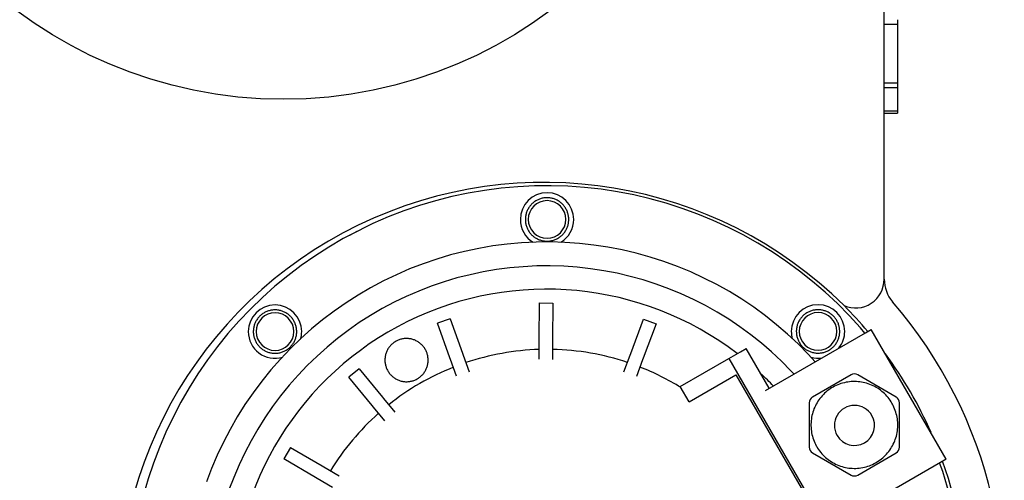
# Model space of a CAD drawing. Header units: millimetres. Extents: x -599 to 599, y -420 to 347.
# Tile 9 of 10: x 236 to 531, y -60 to 78. Entities that reach past the tile are written whole.
import ezdxf

# ---------------------------------------------------------------- set-up
doc = ezdxf.new("R2010")
doc.units = ezdxf.units.MM
for name, color, linetype, true_color in [('Material 1', 251, 'Continuous', 0x505050), ('Material 2', 7, 'Continuous', 0xe6e6e6), ('Material 3', 5, 'Continuous', 0x0000ff)]:
    doc.layers.add(name, color=color, linetype=linetype, true_color=true_color)

msp = doc.modelspace()

# ---------------------------------------------------------------- linework, layer by layer
at = {"layer": 'Material 1'}
for p, q in [((495, 0), (495, 332.14)), ((499, 77.79), (499, 76.45)), ((495, 76.45), (499, 76.45)), ((499, 76.45), (499, 58.84)), ((495, 58.84), (499, 58.84)), ((495, 57.51), (499, 57.51)), ((499, 58.84), (499, 57.51)), ((499, 57.51), (499, 50.46)), ((495, 50.46), (499, 50.46)), ((499, 50.46), (499, 49.74)), ((495, 49.74), (499, 49.74)), ((312.47, -49.96), (312.46, -49.98)), ((513.57, -53.92), (511.84, -54.92))]:
    msp.add_line(p, q, dxfattribs=at)
at = {"layer": 'Material 1', "flags": 128}
for points in [[(518.86, -96.98), (518.76, -91.99), (518.46, -86.99), (517.96, -82.02), (517.27, -77.07), (516.37, -72.15), (515.28, -67.27), (513.99, -62.44), (512.52, -57.66), (511.59, -55.06)], [(512.74, -58.36), (512.53, -57.66), (511.6, -55.05)]]:
    msp.add_lwpolyline(points, dxfattribs=at)
at = {"layer": 'Material 1'}
msp.add_circle((315, 187.39), 133.47, dxfattribs=at)
for centre, radius, start, end in [((393.18, -98.62), 127.64, 45.2896, 186.5229), ((505.32, 0), 10.32, 180, 220.7221), ((486.39, 0), 8.61, 246.6364, 360), ((392.69, -96.95), 138.29, 290.9908, 40.7221), ((393.86, -96.98), 126, 40.2231, 44.9893), ((393.86, -96.98), 126, 23.8945, 36.3398), ((486.09, -43.8), 6, 30, 210), ((486.09, -43.8), 6, 210, 30), ((393.86, -96.98), 126, 360, 19.6806)]:
    msp.add_arc(centre, radius, start, end, dxfattribs=at)
at = {"layer": 'Material 2'}
for p, q in [((485.06, -28.65), (473.56, -35.29)), ((498.56, -35.29), (487.06, -28.65)), ((472.56, -37.02), (472.56, -50.3)), ((499.56, -50.3), (499.56, -37.02)), ((473.56, -52.03), (485.06, -58.67)), ((487.06, -58.67), (498.56, -52.03))]:
    msp.add_line(p, q, dxfattribs=at)
at = {"layer": 'Material 2', "flags": 128}
for points in [[(497.33, -37.16), (497.06, -36.71), (496.77, -36.28), (496.47, -35.85), (496.15, -35.44), (495.81, -35.05), (495.46, -34.66), (495.09, -34.29), (494.71, -33.94), (494.31, -33.6), (493.9, -33.28), (493.48, -32.97), (493.05, -32.69), (492.6, -32.42), (492.15, -32.16), (491.68, -31.93), (491.21, -31.71), (490.73, -31.52), (490.24, -31.34), (489.74, -31.18), (489.24, -31.04), (488.73, -30.93), (488.22, -30.83), (487.71, -30.75), (487.19, -30.7), (486.67, -30.66), (486.15, -30.65), (485.63, -30.66), (485.11, -30.68), (484.59, -30.73), (484.08, -30.8), (483.56, -30.89), (483.06, -31), (482.55, -31.13), (482.05, -31.28), (481.56, -31.45), (481.08, -31.64), (480.6, -31.85), (480.13, -32.08), (479.67, -32.32), (479.23, -32.59), (478.79, -32.87), (478.36, -33.17), (477.95, -33.48), (477.55, -33.82), (477.16, -34.17), (476.79, -34.53), (476.43, -34.91), (476.09, -35.3), (475.76, -35.7), (475.45, -36.12), (475.16, -36.55), (474.88, -36.99), (474.63, -37.45), (474.39, -37.91), (474.17, -38.38), (473.96, -38.86), (473.78, -39.35), (473.62, -39.84), (473.48, -40.34), (473.35, -40.85), (473.25, -41.36), (473.17, -41.87), (473.11, -42.39), (473.07, -42.91), (473.05, -43.43), (473.05, -43.95), (473.07, -44.47), (473.11, -44.99), (473.18, -45.5), (473.26, -46.02), (473.36, -46.53), (473.49, -47.03), (473.63, -47.53), (473.8, -48.03), (473.98, -48.51), (474.19, -48.99), (474.41, -49.46), (474.65, -49.92), (474.79, -50.17)], [(474.79, -50.17), (475.06, -50.61), (475.34, -51.05), (475.65, -51.47), (475.97, -51.88), (476.31, -52.28), (476.66, -52.66), (477.03, -53.03), (477.41, -53.38), (477.8, -53.72), (478.21, -54.04), (478.63, -54.35), (479.07, -54.64), (479.51, -54.91), (479.97, -55.16), (480.43, -55.39), (480.9, -55.61), (481.39, -55.81), (481.88, -55.98), (482.37, -56.14), (482.87, -56.28), (483.38, -56.4), (483.89, -56.49), (484.41, -56.57), (484.92, -56.62), (485.44, -56.66), (485.96, -56.67), (486.48, -56.67), (487, -56.64), (487.52, -56.59), (488.04, -56.52), (488.55, -56.43), (489.06, -56.32), (489.56, -56.19), (490.06, -56.04), (490.55, -55.87), (491.04, -55.68), (491.52, -55.47), (491.98, -55.25), (492.44, -55), (492.89, -54.74), (493.33, -54.45), (493.75, -54.15), (494.17, -53.84), (494.57, -53.51), (494.95, -53.16), (495.33, -52.79), (495.68, -52.42), (496.03, -52.02), (496.35, -51.62), (496.66, -51.2), (496.96, -50.77), (497.23, -50.33), (497.49, -49.88), (497.73, -49.41), (497.95, -48.94), (498.15, -48.46), (498.33, -47.98), (498.5, -47.48), (498.64, -46.98), (498.76, -46.48), (498.86, -45.97), (498.95, -45.45), (499.01, -44.93), (499.05, -44.42), (499.07, -43.9), (499.07, -43.38), (499.05, -42.85), (499, -42.34), (498.94, -41.82), (498.86, -41.31), (498.75, -40.8), (498.63, -40.29), (498.48, -39.79), (498.32, -39.3), (498.13, -38.81), (497.93, -38.33), (497.71, -37.86), (497.46, -37.4), (497.33, -37.16)]]:
    msp.add_lwpolyline(points, dxfattribs=at)
at = {"layer": 'Material 2'}
for centre, start, end in [((486.06, -30.38), 60, 120), ((474.56, -37.02), 120, 180), ((497.56, -37.02), 360, 60), ((474.56, -50.3), 180, 240), ((497.56, -50.3), 300, 360), ((486.06, -56.94), 240, 300)]:
    msp.add_arc(centre, 2, start, end, dxfattribs=at)
at = {"layer": 'Material 3'}
for p, q in [((391.63, -18.09), (391.68, -7.1)), ((391.68, -7.1), (395.68, -7.12)), ((395.68, -7.12), (395.63, -18.11)), ((364.98, -11.82), (361.21, -13.16)), ((364.9, -23.52), (361.21, -13.16)), ((364.98, -11.82), (368.67, -22.17)), ((419.07, -22.25), (422.93, -11.96)), ((426.68, -13.37), (422.81, -23.66)), ((422.93, -11.96), (426.68, -13.37)), ((459.4, -33.33), (489.38, -16.02)), ((489.38, -16.02), (491.11, -15.02)), ((513.57, -53.92), (491.11, -15.02)), ((391.6, -23.99), (391.62, -18.67)), ((391.62, -18.67), (391.63, -18.09)), ((395.62, -18.69), (395.6, -24.01)), ((395.63, -18.11), (395.62, -18.69)), ((365.1, -24.07), (364.9, -23.52)), ((368.67, -22.17), (368.86, -22.72)), ((368.86, -22.72), (370.65, -27.74)), ((416.99, -27.78), (418.86, -22.8)), ((418.86, -22.8), (419.07, -22.25)), ((448.47, -23.71), (451.93, -21.71)), ((451.93, -21.71), (453.67, -20.71)), ((460.56, -32.66), (453.67, -20.71)), ((366.88, -29.08), (365.1, -24.07)), ((422.61, -24.2), (420.74, -29.19)), ((422.81, -23.66), (422.61, -24.2)), ((433.87, -32.14), (448.47, -23.71)), ((448.47, -23.71), (483.43, -84.26)), ((337.66, -26.83), (334.58, -29.38)), ((341.59, -37.85), (334.58, -29.38)), ((337.66, -26.83), (344.67, -35.3)), ((436.53, -36.74), (450.58, -28.63)), ((450.58, -28.63), (481.51, -82.19)), ((436.53, -36.74), (433.87, -32.14)), ((344.67, -35.3), (345.04, -35.75)), ((321.87, -36.54), (321.85, -36.56)), ((341.96, -38.3), (341.59, -37.85)), ((345.35, -42.4), (341.96, -38.3)), ((345.04, -35.75), (348.43, -39.85)), ((316.88, -43.05), (316.86, -43.07)), ((317.11, -50.41), (315.1, -53.86)), ((317.11, -50.41), (326.61, -55.94)), ((324.59, -59.4), (315.1, -53.86)), ((326.61, -55.94), (327.11, -56.24)), ((511.84, -54.92), (481.86, -72.23)), ((308.68, -57.24), (308.67, -57.26)), ((327.11, -56.24), (331.71, -58.92)), ((325.1, -59.69), (324.59, -59.4)), ((329.69, -62.37), (325.1, -59.69))]:
    msp.add_line(p, q, dxfattribs=at)
at = {"layer": 'Material 3', "flags": 128}
for points in [[(489.18, -16.14), (487.85, -14.55), (484.47, -10.86), (480.96, -7.31), (477.3, -3.9), (473.51, -0.63), (469.6, 2.47), (465.56, 5.42), (461.41, 8.21), (457.14, 10.83), (452.78, 13.27), (448.33, 15.54), (443.78, 17.63), (439.16, 19.53), (434.47, 21.25), (429.7, 22.78), (424.89, 24.12), (420.02, 25.26), (415.11, 26.21), (410.17, 26.96), (405.2, 27.51), (400.21, 27.86), (395.21, 28.02), (390.21, 27.97), (385.22, 27.73), (380.24, 27.28), (375.28, 26.64), (370.35, 25.8), (365.46, 24.76), (360.61, 23.52), (355.82, 22.1), (351.09, 20.48), (346.43, 18.68), (341.84, 16.69), (334.93, 13.23), (337.11, 14.4)], [(400.49, 17.92), (400.48, 18.18), (400.47, 18.44), (400.44, 18.7), (400.41, 18.96), (400.36, 19.21), (400.3, 19.47), (400.24, 19.72), (400.16, 19.97), (400.07, 20.21), (399.98, 20.45), (399.87, 20.69), (399.76, 20.92), (399.63, 21.15), (399.5, 21.37), (399.35, 21.59), (399.2, 21.8), (399.04, 22.01), (398.88, 22.21), (398.7, 22.4), (398.52, 22.58), (398.33, 22.76), (398.13, 22.93), (397.93, 23.09), (397.72, 23.25), (397.5, 23.39), (397.28, 23.53), (397.05, 23.65), (396.82, 23.77), (396.59, 23.88), (396.35, 23.98), (396.1, 24.07), (395.85, 24.15), (395.6, 24.22), (395.35, 24.28), (395.09, 24.33), (394.84, 24.37), (394.58, 24.39), (394.32, 24.41), (394.06, 24.42), (393.8, 24.42), (393.54, 24.41), (393.28, 24.38), (393.02, 24.35), (392.77, 24.3), (392.51, 24.25), (392.26, 24.19), (392.01, 24.11), (391.77, 24.03), (391.52, 23.93), (391.29, 23.83), (391.05, 23.72), (390.82, 23.6), (390.6, 23.46), (390.38, 23.32), (390.16, 23.18), (389.96, 23.02), (389.76, 22.85), (389.56, 22.68), (389.38, 22.5), (389.2, 22.31), (389.03, 22.12), (388.86, 21.91), (388.71, 21.71), (388.56, 21.49), (388.42, 21.27), (388.29, 21.05), (388.17, 20.82), (388.06, 20.58), (387.96, 20.34), (387.87, 20.1), (387.78, 19.85), (387.71, 19.6), (387.65, 19.35), (387.6, 19.09), (387.56, 18.84), (387.52, 18.58), (387.5, 18.32), (387.49, 18.06), (387.49, 17.92)], [(387.49, 17.92), (387.5, 17.66), (387.51, 17.4), (387.54, 17.14), (387.57, 16.89), (387.62, 16.63), (387.68, 16.38), (387.74, 16.12), (387.82, 15.88), (387.91, 15.63), (388, 15.39), (388.11, 15.15), (388.22, 14.92), (388.35, 14.69), (388.48, 14.47), (388.63, 14.25), (388.78, 14.04), (388.94, 13.83), (389.1, 13.63), (389.28, 13.44), (389.46, 13.26), (389.65, 13.08), (389.85, 12.91), (390.05, 12.75), (390.26, 12.6), (390.48, 12.45), (390.7, 12.32), (390.93, 12.19), (391.16, 12.07), (391.39, 11.96), (391.63, 11.86), (391.88, 11.77), (392.13, 11.69), (392.38, 11.62), (392.63, 11.56), (392.89, 11.52), (393.14, 11.48), (393.4, 11.45), (393.66, 11.43), (393.92, 11.42), (394.18, 11.42), (394.44, 11.44), (394.7, 11.46), (394.96, 11.49), (395.21, 11.54), (395.47, 11.59), (395.72, 11.65), (395.97, 11.73), (396.21, 11.81), (396.46, 11.91), (396.69, 12.01), (396.93, 12.12), (397.16, 12.25), (397.38, 12.38), (397.6, 12.52), (397.82, 12.67), (398.02, 12.82), (398.22, 12.99), (398.42, 13.16), (398.6, 13.34), (398.78, 13.53), (398.95, 13.73), (399.12, 13.93), (399.27, 14.14), (399.42, 14.35), (399.56, 14.57), (399.69, 14.8), (399.81, 15.03), (399.92, 15.26), (400.02, 15.5), (400.11, 15.74), (400.2, 15.99), (400.27, 16.24), (400.33, 16.49), (400.38, 16.75), (400.42, 17), (400.46, 17.26), (400.48, 17.52), (400.49, 17.78), (400.49, 17.92)], [(334.93, 13.23), (332.92, 12.17), (328.61, 9.64), (324.39, 6.95), (320.29, 4.09), (316.31, 1.06), (312.45, -2.12), (308.72, -5.45), (305.13, -8.93), (301.68, -12.54), (298.38, -16.3), (295.23, -20.18), (292.24, -24.19), (289.41, -28.31), (286.74, -32.54), (284.25, -36.88), (281.94, -41.31), (279.8, -45.83), (277.84, -50.43), (276.08, -55.11), (274.49, -59.85), (273.11, -64.65)], [(474.32, -24.72), (472.26, -22.47), (469.22, -19.39), (466.06, -16.44), (462.78, -13.62), (459.39, -10.93), (455.9, -8.38), (452.3, -5.97), (448.62, -3.7), (444.84, -1.59), (440.99, 0.37), (437.06, 2.18), (433.06, 3.83), (428.99, 5.32), (424.87, 6.64), (420.71, 7.8), (416.49, 8.79), (412.25, 9.61), (407.97, 10.26), (403.67, 10.73), (399.35, 11.04), (395.03, 11.17), (390.7, 11.13), (386.38, 10.92), (382.07, 10.54), (377.78, 9.98), (373.52, 9.25), (369.29, 8.35), (365.09, 7.28), (360.95, 6.05), (356.85, 4.65), (352.82, 3.09), (348.85, 1.37), (344.95, -0.51), (341.13, -2.54), (337.4, -4.73), (333.76, -7.06), (330.21, -9.53), (326.76, -12.15), (323.42, -14.9), (320.2, -17.78), (317.09, -20.79), (314.1, -23.92), (311.25, -27.17), (308.52, -30.53), (305.93, -34), (303.48, -37.56), (301.18, -41.23), (299.02, -44.98), (297.02, -48.81), (295.17, -52.72), (293.48, -56.7), (291.95, -60.75)], [(467.97, -28.38), (467.07, -27.4), (464.23, -24.53), (461.28, -21.77), (458.21, -19.14), (455.05, -16.63), (451.79, -14.25), (448.43, -12), (444.99, -9.88), (441.47, -7.91), (437.87, -6.07), (434.2, -4.39), (430.46, -2.85), (426.67, -1.46), (422.82, -0.22), (418.93, 0.86), (415, 1.78), (411.03, 2.55), (407.04, 3.15), (403.02, 3.6), (398.99, 3.89), (394.95, 4.01), (390.91, 3.97), (386.88, 3.77), (382.85, 3.41), (378.85, 2.89), (374.87, 2.21), (370.91, 1.37), (367, 0.38), (363.13, -0.77), (359.31, -2.08), (355.54, -3.54), (351.83, -5.14), (348.19, -6.9), (344.63, -8.8), (341.14, -10.84), (337.74, -13.01), (334.42, -15.33), (331.21, -17.77), (328.09, -20.34), (325.08, -23.03), (322.17, -25.84), (319.39, -28.76), (316.72, -31.79), (314.17, -34.93), (311.75, -38.17), (309.47, -41.5), (307.32, -44.92), (305.3, -48.42), (303.43, -52), (301.71, -55.65), (300.13, -59.37), (298.7, -63.15)], [(318.99, -15.69), (318.98, -15.43), (318.97, -15.17), (318.94, -14.91), (318.91, -14.65), (318.86, -14.39), (318.8, -14.14), (318.74, -13.89), (318.66, -13.64), (318.57, -13.4), (318.48, -13.15), (318.37, -12.92), (318.25, -12.68), (318.13, -12.46), (318, -12.23), (317.85, -12.02), (317.7, -11.8), (317.54, -11.6), (317.38, -11.4), (317.2, -11.21), (317.02, -11.02), (316.83, -10.85), (316.63, -10.68), (316.43, -10.51), (316.22, -10.36), (316, -10.22), (315.78, -10.08), (315.55, -9.95), (315.32, -9.84), (315.08, -9.73), (314.84, -9.63), (314.6, -9.54), (314.35, -9.46), (314.1, -9.39), (313.85, -9.33), (313.59, -9.28), (313.34, -9.24), (313.08, -9.21), (312.82, -9.19), (312.56, -9.19), (312.3, -9.19), (312.04, -9.2), (311.78, -9.22), (311.52, -9.26), (311.27, -9.3), (311.01, -9.36), (310.76, -9.42), (310.51, -9.49), (310.27, -9.58), (310.02, -9.67), (309.78, -9.78), (309.55, -9.89), (309.32, -10.01), (309.1, -10.14), (308.88, -10.28), (308.66, -10.43), (308.46, -10.59), (308.26, -10.75), (308.06, -10.93), (307.88, -11.11), (307.7, -11.3), (307.52, -11.49), (307.36, -11.69), (307.21, -11.9), (307.06, -12.12), (306.92, -12.34), (306.79, -12.56), (306.67, -12.79), (306.56, -13.03), (306.46, -13.27), (306.36, -13.51), (306.28, -13.76), (306.21, -14), (306.15, -14.26), (306.1, -14.51), (306.05, -14.77), (306.02, -15.03), (306, -15.29), (305.99, -15.55), (305.99, -15.69)], [(481.67, -15.64), (481.67, -15.38), (481.65, -15.12), (481.63, -14.87), (481.59, -14.61), (481.54, -14.35), (481.49, -14.1), (481.42, -13.85), (481.34, -13.6), (481.26, -13.35), (481.16, -13.11), (481.05, -12.87), (480.94, -12.64), (480.81, -12.41), (480.68, -12.19), (480.54, -11.97), (480.39, -11.76), (480.23, -11.56), (480.06, -11.36), (479.88, -11.17), (479.7, -10.98), (479.51, -10.8), (479.31, -10.63), (479.11, -10.47), (478.9, -10.32), (478.68, -10.17), (478.46, -10.04), (478.24, -9.91), (478, -9.79), (477.77, -9.68), (477.53, -9.59), (477.28, -9.5), (477.04, -9.42), (476.79, -9.35), (476.53, -9.29), (476.28, -9.24), (476.02, -9.2), (475.76, -9.17), (475.5, -9.15), (475.24, -9.14), (474.98, -9.15), (474.72, -9.16), (474.46, -9.18), (474.21, -9.22), (473.95, -9.26), (473.7, -9.31), (473.44, -9.38), (473.19, -9.45), (472.95, -9.54), (472.71, -9.63), (472.47, -9.73), (472.23, -9.85), (472, -9.97), (471.78, -10.1), (471.56, -10.24), (471.35, -10.39), (471.14, -10.55), (470.94, -10.71), (470.75, -10.88), (470.56, -11.06), (470.38, -11.25), (470.21, -11.45), (470.04, -11.65), (469.89, -11.86), (469.74, -12.07), (469.6, -12.29), (469.47, -12.52), (469.35, -12.75), (469.24, -12.98), (469.14, -13.22), (469.05, -13.47), (468.97, -13.71), (468.89, -13.96), (468.83, -14.21), (468.78, -14.47), (468.74, -14.73), (468.71, -14.98), (468.68, -15.24), (468.67, -15.5), (468.67, -15.64)], [(305.99, -15.69), (305.99, -15.95), (306.01, -16.21), (306.04, -16.46), (306.07, -16.72), (306.12, -16.98), (306.18, -17.23), (306.24, -17.48), (306.32, -17.73), (306.41, -17.98), (306.5, -18.22), (306.61, -18.45), (306.72, -18.69), (306.85, -18.92), (306.98, -19.14), (307.12, -19.36), (307.28, -19.57), (307.44, -19.77), (307.6, -19.97), (307.78, -20.16), (307.96, -20.35), (308.15, -20.53), (308.35, -20.7), (308.55, -20.86), (308.76, -21.01), (308.98, -21.16), (309.2, -21.29), (309.43, -21.42), (309.66, -21.54), (309.89, -21.65), (310.13, -21.74), (310.38, -21.83), (310.63, -21.91), (310.88, -21.98), (311.13, -22.04), (311.38, -22.09), (311.64, -22.13), (311.9, -22.16), (312.16, -22.18), (312.42, -22.19), (312.68, -22.18), (312.94, -22.17), (313.2, -22.15), (313.46, -22.11), (313.71, -22.07), (313.97, -22.02), (314.22, -21.95), (314.47, -21.88), (314.71, -21.79), (314.96, -21.7), (315.19, -21.6), (315.43, -21.48), (315.66, -21.36), (315.88, -21.23), (316.1, -21.09), (316.31, -20.94), (316.52, -20.78), (316.72, -20.62), (316.92, -20.45), (317.1, -20.26), (317.28, -20.08), (317.45, -19.88), (317.62, -19.68), (317.77, -19.47), (317.92, -19.26), (318.06, -19.04), (318.19, -18.81), (318.31, -18.58), (318.42, -18.35), (318.52, -18.11), (318.61, -17.86), (318.7, -17.62), (318.77, -17.37), (318.83, -17.11), (318.88, -16.86), (318.92, -16.6), (318.96, -16.35), (318.98, -16.09), (318.99, -15.83), (318.99, -15.69)], [(468.67, -15.64), (468.68, -15.9), (468.69, -16.16), (468.72, -16.42), (468.76, -16.68), (468.8, -16.93), (468.86, -17.19), (468.93, -17.44), (469, -17.69), (469.09, -17.93), (469.19, -18.17), (469.29, -18.41), (469.41, -18.65), (469.53, -18.87), (469.66, -19.1), (469.81, -19.31), (469.96, -19.53), (470.12, -19.73), (470.29, -19.93), (470.46, -20.12), (470.64, -20.31), (470.83, -20.48), (471.03, -20.65), (471.23, -20.81), (471.44, -20.97), (471.66, -21.11), (471.88, -21.25), (472.11, -21.38), (472.34, -21.49), (472.58, -21.6), (472.82, -21.7), (473.06, -21.79), (473.31, -21.87), (473.56, -21.94), (473.81, -22), (474.07, -22.05), (474.32, -22.09), (474.58, -22.12), (474.84, -22.14), (475.1, -22.14), (475.36, -22.14), (475.62, -22.13), (475.88, -22.1), (476.14, -22.07), (476.39, -22.03), (476.65, -21.97), (476.9, -21.91), (477.15, -21.84), (477.4, -21.75), (477.64, -21.66), (477.88, -21.55), (478.11, -21.44), (478.34, -21.32), (478.57, -21.19), (478.78, -21.05), (479, -20.9), (479.2, -20.74), (479.41, -20.58), (479.6, -20.4), (479.79, -20.22), (479.97, -20.03), (480.14, -19.84), (480.3, -19.64), (480.46, -19.43), (480.6, -19.21), (480.74, -18.99), (480.87, -18.77), (480.99, -18.54), (481.1, -18.3), (481.2, -18.06), (481.3, -17.82), (481.38, -17.57), (481.45, -17.32), (481.51, -17.07), (481.57, -16.82), (481.61, -16.56), (481.64, -16.3), (481.66, -16.04), (481.67, -15.78), (481.67, -15.64)], [(358.36, -24.23), (358.36, -23.97), (358.34, -23.72), (358.32, -23.46), (358.28, -23.2), (358.23, -22.95), (358.18, -22.69), (358.11, -22.44), (358.03, -22.2), (357.95, -21.95), (357.85, -21.71), (357.75, -21.48), (357.63, -21.24), (357.51, -21.02), (357.37, -20.79), (357.23, -20.58), (357.08, -20.37), (356.92, -20.16), (356.76, -19.96), (356.58, -19.77), (356.4, -19.59), (356.21, -19.41), (356.01, -19.24), (355.81, -19.08), (355.6, -18.93), (355.39, -18.79), (355.17, -18.65), (354.94, -18.52), (354.71, -18.41), (354.47, -18.3), (354.24, -18.2), (353.99, -18.11), (353.75, -18.03), (353.5, -17.96), (353.24, -17.9), (352.99, -17.85), (352.73, -17.82), (352.48, -17.79), (352.22, -17.77), (351.96, -17.76), (351.7, -17.76), (351.44, -17.78), (351.18, -17.8), (350.93, -17.83), (350.67, -17.88), (350.42, -17.93), (350.17, -17.99), (349.92, -18.07), (349.68, -18.15), (349.43, -18.24), (349.2, -18.35), (348.96, -18.46), (348.74, -18.58), (348.51, -18.71), (348.29, -18.85), (348.08, -19), (347.88, -19.16), (347.68, -19.32), (347.48, -19.49), (347.3, -19.67), (347.12, -19.86), (346.95, -20.06), (346.78, -20.26), (346.63, -20.46), (346.48, -20.68), (346.34, -20.9), (346.22, -21.12), (346.1, -21.35), (345.98, -21.58), (345.88, -21.82), (345.79, -22.06), (345.71, -22.31), (345.64, -22.56), (345.58, -22.81), (345.52, -23.06), (345.48, -23.32), (345.45, -23.58), (345.43, -23.83), (345.42, -24.09), (345.42, -24.23)], [(345.42, -24.23), (345.42, -24.49), (345.44, -24.75), (345.46, -25.01), (345.5, -25.26), (345.55, -25.52), (345.6, -25.77), (345.67, -26.02), (345.75, -26.27), (345.83, -26.51), (345.93, -26.75), (346.03, -26.99), (346.15, -27.22), (346.27, -27.45), (346.41, -27.67), (346.55, -27.89), (346.7, -28.1), (346.86, -28.3), (347.02, -28.5), (347.2, -28.69), (347.38, -28.88), (347.57, -29.05), (347.77, -29.22), (347.97, -29.38), (348.18, -29.53), (348.39, -29.68), (348.61, -29.81), (348.84, -29.94), (349.07, -30.06), (349.31, -30.17), (349.54, -30.26), (349.79, -30.35), (350.03, -30.43), (350.28, -30.5), (350.54, -30.56), (350.79, -30.61), (351.05, -30.65), (351.3, -30.68), (351.56, -30.7), (351.82, -30.7), (352.08, -30.7), (352.34, -30.69), (352.6, -30.67), (352.85, -30.63), (353.11, -30.59), (353.36, -30.54), (353.61, -30.47), (353.86, -30.4), (354.1, -30.31), (354.35, -30.22), (354.58, -30.12), (354.82, -30.01), (355.05, -29.88), (355.27, -29.75), (355.49, -29.61), (355.7, -29.47), (355.91, -29.31), (356.11, -29.14), (356.3, -28.97), (356.48, -28.79), (356.66, -28.6), (356.83, -28.41), (357, -28.21), (357.15, -28), (357.3, -27.79), (357.44, -27.57), (357.57, -27.34), (357.69, -27.12), (357.8, -26.88), (357.9, -26.64), (357.99, -26.4), (358.07, -26.16), (358.14, -25.91), (358.2, -25.66), (358.26, -25.4), (358.3, -25.15), (358.33, -24.89), (358.35, -24.63), (358.36, -24.37), (358.36, -24.23)]]:
    msp.add_lwpolyline(points, dxfattribs=at)
at = {"layer": 'Material 3'}
for centre, radius, start, end in [((393.99, 17.92), 8, 0, 180), ((393.99, 17.92), 5.64, 0, 180), ((393.99, 17.92), 8, 180, 238.9486), ((393.99, 17.92), 5.64, 180, 360), ((393.99, 17.92), 8, 301.2301, 360), ((393.86, -96.96), 94, 52.6277, 180), ((312.49, -15.69), 8, 0, 180), ((475.17, -15.64), 8, 0, 180), ((312.49, -15.69), 5.64, 0, 180), ((475.17, -15.64), 5.64, 0, 180), ((312.49, -15.69), 8, 180, 286.2119), ((312.49, -15.69), 5.64, 180, 360), ((312.49, -15.69), 8, 343.6604, 360), ((475.17, -15.64), 8, 180, 195.8038), ((475.17, -15.64), 5.64, 180, 360), ((475.17, -15.64), 8, 321.6596, 360), ((393.96, -96.98), 75.97, 91.7727, 108.6427), ((393.96, -96.98), 75.97, 71.5025, 88.7538), ((475.17, -15.64), 8, 254.84, 278.3404), ((393.96, -96.98), 75.97, 111.6604, 128.5936), ((393.96, -96.98), 75.97, 58.0964, 68.4848), ((393.86, -96.96), 94, 43.7584, 46.7844), ((393.96, -96.98), 75.97, 131.6115, 148.6056)]:
    msp.add_arc(centre, radius, start, end, dxfattribs=at)

doc.saveas('drawing.dxf')
